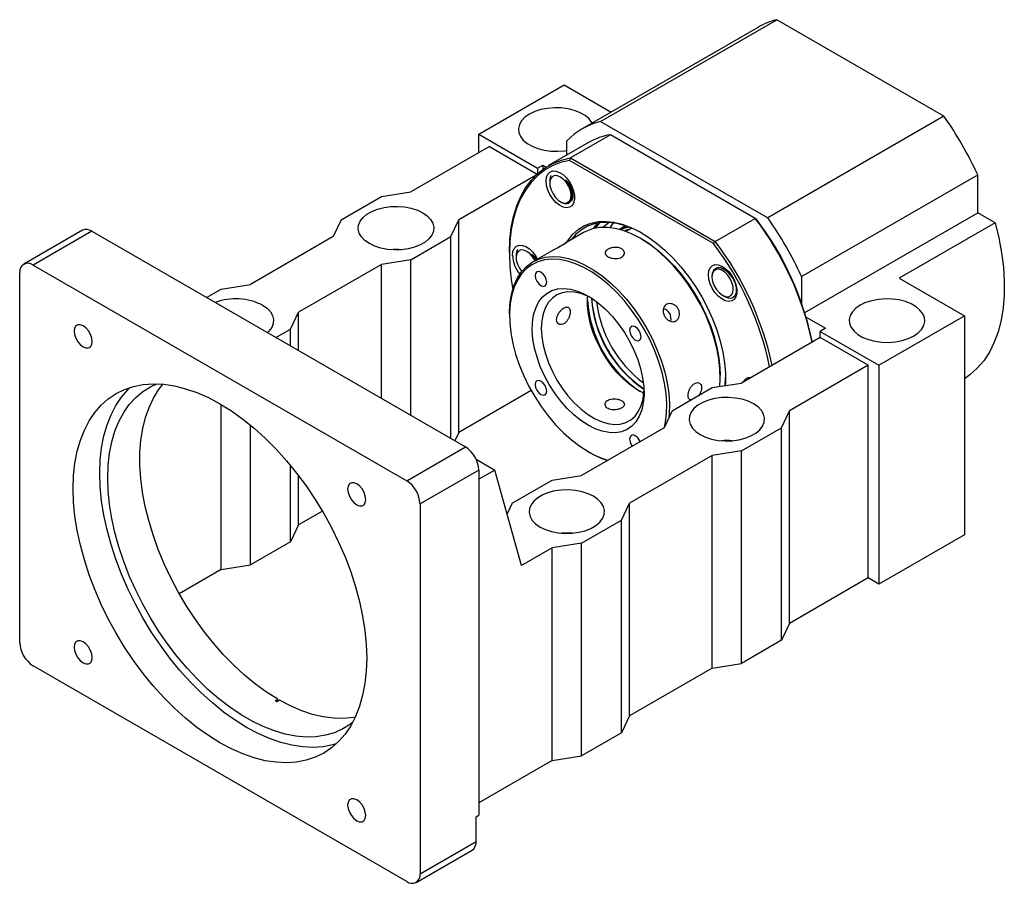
# Model space of a CAD drawing. Header units: millimetres. Extents: x 26 to 285, y 3 to 206.
# Tile 4 of 4: x 197 to 284, y 104 to 180. Entities that reach past the tile are written whole.
import ezdxf

# ---------------------------------------------------------------- set-up
doc = ezdxf.new("R2010")
doc.units = ezdxf.units.MM

msp = doc.modelspace()

# ---------------------------------------------------------------- linework, layer by layer
at = {"color": 7, "linetype": 'Continuous', "lineweight": 25}
for p, q in [((248.6727, 171.2058), (264.2291, 180.1863)), ((278.9864, 171.6671), (264.2291, 180.1863)), ((262.6084, 179.5397), (247.0521, 170.5592)), ((237.9023, 170.0747), (245.4448, 174.4289)), ((245.4448, 174.4289), (249.6, 172.0301)), ((278.9864, 171.6671), (263.43, 162.6866)), ((248.6727, 171.2058), (263.43, 162.6866)), ((237.9023, 170.0747), (243.0877, 167.0812)), ((237.9023, 168.4418), (237.9023, 170.0747)), ((249.5391, 170.0253), (246.0035, 167.9842)), ((262.3279, 162.6424), (249.5391, 170.0253)), ((238.8451, 168.9861), (231.8919, 164.972)), ((238.8451, 168.9861), (243.059, 166.5534)), ((247.6008, 169.3364), (244.0653, 167.2954)), ((245.6805, 168.2278), (245.6805, 169.4779)), ((246.0035, 167.9842), (245.9205, 167.76)), ((246.0035, 167.9842), (258.7924, 160.6014)), ((243.0877, 167.0812), (243.5591, 167.3533)), ((243.0877, 167.0812), (243.0877, 166.5797)), ((243.5591, 167.3533), (243.5591, 166.9653)), ((243.5591, 167.3533), (243.8672, 167.1755)), ((258.6397, 160.4174), (245.9205, 167.76)), ((242.9684, 166.4679), (236.1345, 162.5228)), ((266.4223, 157.5039), (281.9786, 166.4844)), ((281.9786, 163.1352), (281.9786, 166.4844)), ((244.1706, 165.9069), (244.1706, 165.7505)), ((225.7636, 162.5228), (229.2991, 164.5638)), ((229.2991, 164.5638), (231.8919, 164.972)), ((245.1133, 164.1176), (245.1926, 164.0718)), ((245.8777, 164.0355), (245.8902, 164.0427)), ((245.956, 164.0807), (245.9661, 164.0865)), ((266.7036, 154.3172), (281.9786, 163.1352)), ((283.5217, 162.2444), (281.9786, 163.1352)), ((225.7636, 162.5228), (225.0565, 161.0261)), ((235.4274, 161.0261), (236.1345, 162.5228)), ((236.1345, 143.7424), (236.1345, 162.5228)), ((250.8789, 161.9914), (250.3239, 161.6711)), ((258.7924, 160.6014), (262.3279, 162.6424)), ((262.3279, 162.6424), (262.4109, 162.5945)), ((283.5217, 162.2444), (275.0365, 157.3459)), ((202.8922, 161.587), (197.7067, 158.5935)), ((203.7255, 161.5044), (198.54, 158.5109)), ((203.7255, 161.5044), (236.7238, 142.4549)), ((225.0565, 161.0261), (217.7497, 156.808)), ((231.8919, 158.9851), (235.4274, 161.0261)), ((235.4274, 143.2033), (235.4274, 161.0261)), ((247.1627, 161.3857), (245.5123, 160.4329)), ((251.2351, 161.6967), (250.884, 161.494)), ((251.1028, 161.6204), (251.1592, 161.6755)), ((252.2813, 160.8219), (252.1634, 160.8899)), ((258.6397, 160.4174), (258.7924, 160.6014)), ((240.6129, 159.6646), (240.6129, 159.5286)), ((241.2021, 159.3448), (241.2021, 159.1884)), ((244.3418, 159.7572), (242.6843, 158.8004)), ((198.54, 158.5109), (231.5383, 139.4614)), ((229.2991, 158.5769), (221.9924, 154.3587)), ((231.8919, 158.9851), (229.2991, 158.5769)), ((229.2991, 146.7411), (229.2991, 158.5769)), ((231.8919, 145.2443), (231.8919, 158.9851)), ((197.3615, 125.1687), (197.3615, 157.8304)), ((258.504, 157.5254), (258.504, 157.4761)), ((258.9014, 158.2289), (258.813, 158.1779)), ((266.4223, 157.5039), (266.4223, 155.1556)), ((215.157, 156.3998), (217.7497, 156.808)), ((275.0365, 157.3459), (280.8001, 154.0187)), ((213.8625, 155.6525), (215.157, 156.3998)), ((259.4466, 155.8432), (259.6057, 155.7513)), ((221.2853, 152.862), (221.9924, 154.3587)), ((221.9924, 150.9592), (221.9924, 154.3587)), ((240.6129, 154.2219), (240.6129, 154.0859)), ((273.2576, 149.6645), (280.8001, 154.0187)), ((280.8001, 154.0187), (280.8001, 134.6939)), ((266.8249, 153.9223), (268.5436, 152.9301)), ((219.9907, 152.1147), (221.2853, 152.862)), ((221.2853, 151.3674), (221.2853, 152.862)), ((268.5436, 152.9301), (268.0722, 152.658)), ((268.0722, 152.658), (273.2576, 149.6645)), ((268.0722, 152.1136), (268.0722, 152.658)), ((268.0722, 152.1136), (261.119, 148.0996)), ((272.3148, 149.6644), (268.0722, 152.1136)), ((272.3148, 149.6644), (265.3616, 145.6504)), ((272.3148, 130.884), (272.3148, 149.6644)), ((273.2576, 149.6645), (273.2576, 130.3397)), ((259.2333, 148.6431), (259.2333, 148.7792)), ((258.5262, 147.6914), (261.119, 148.0996)), ((259.6727, 147.8719), (259.7045, 148.5755)), ((242.5336, 147.4365), (236.1345, 143.7424)), ((254.9907, 145.6504), (258.5262, 147.6914)), ((215.157, 131.6323), (215.157, 146.1957)), ((254.9907, 145.6504), (254.2836, 144.1536)), ((264.6545, 144.1536), (265.3616, 145.6504)), ((265.3616, 126.87), (265.3616, 145.6504)), ((217.7497, 132.0405), (217.7497, 144.3687)), ((236.1345, 143.7424), (235.7829, 142.9981)), ((254.2836, 144.1536), (246.9768, 139.9355)), ((261.119, 142.1126), (264.6545, 144.1536)), ((264.6545, 125.3732), (264.6545, 144.1536)), ((231.5383, 139.4614), (236.7238, 142.4549)), ((247.5649, 142.0432), (247.6828, 141.9751)), ((261.119, 142.1126), (258.5262, 141.7044)), ((261.119, 123.3322), (261.119, 142.1126)), ((237.6669, 141.3657), (239.3165, 140.4134)), ((258.5262, 141.7044), (251.2195, 137.4863)), ((258.5262, 122.924), (258.5262, 141.7044)), ((221.2853, 134.0816), (221.2853, 140.8064)), ((237.9023, 140.4137), (232.7168, 137.4202)), ((237.9023, 140.4137), (237.9023, 109.9298)), ((239.3165, 140.4134), (237.9023, 139.597)), ((241.6735, 131.9756), (239.3165, 140.4134)), ((221.9924, 135.5783), (221.9924, 139.9149)), ((240.8486, 137.4863), (244.3841, 139.5273)), ((244.3841, 139.5273), (246.9768, 139.9355)), ((240.8486, 137.4863), (240.3996, 136.536)), ((250.5124, 135.9896), (251.2195, 137.4863)), ((251.2195, 118.7059), (251.2195, 137.4863)), ((224.089, 136.7887), (221.9924, 135.5783)), ((232.7168, 137.4202), (232.7168, 104.7585)), ((246.9768, 133.9485), (250.5124, 135.9896)), ((250.5124, 117.2091), (250.5124, 135.9896)), ((221.9924, 135.5783), (221.2853, 134.0816)), ((221.2853, 134.0816), (217.7497, 132.0405)), ((246.9768, 133.9485), (244.3841, 133.5403)), ((246.9768, 115.1681), (246.9768, 133.9485)), ((280.8001, 134.6939), (273.2576, 130.3397)), ((244.3841, 133.5403), (241.6735, 131.9756)), ((244.3841, 114.7599), (244.3841, 133.5403)), ((215.157, 131.6323), (211.4412, 129.4872)), ((215.157, 131.6323), (217.7497, 132.0405)), ((272.3148, 130.884), (265.3616, 126.87)), ((273.2576, 130.3397), (272.3148, 130.884)), ((265.3616, 126.87), (264.6545, 125.3732)), ((264.6545, 125.3732), (261.119, 123.3322)), ((231.5383, 104.078), (198.54, 123.1275)), ((258.5262, 122.924), (251.2195, 118.7059)), ((258.5262, 122.924), (261.119, 123.3322)), ((219.9129, 120.0427), (220.1486, 120.1787)), ((220.3006, 120.091), (220.0649, 119.9549)), ((251.2195, 118.7059), (250.5124, 117.2091)), ((250.5124, 117.2091), (246.9768, 115.1681)), ((244.3841, 114.7599), (246.9768, 115.1681)), ((244.3841, 114.7599), (237.9023, 111.018)), ((237.6666, 109.7937), (237.9023, 109.9298)), ((237.6666, 107.616), (237.6666, 109.7937)), ((232.7168, 104.7585), (237.6666, 107.616)), ((232.3716, 103.9955), (237.3213, 106.8529))]:
    msp.add_line(p, q, dxfattribs=at)
at = {"color": 7, "linetype": 'Continuous', "lineweight": 25, "flags": 128}
for points in [[(247.918, 171.0591), (247.8982, 171.0944), (247.6497, 171.4193), (247.3021, 171.7122), (246.8671, 171.9633), (246.3597, 172.164), (245.7969, 172.3074), (245.1982, 172.3887), (244.5837, 172.4051), (243.9745, 172.3561), (243.3912, 172.2432), (242.8539, 172.0704), (242.3806, 171.8436), (241.9877, 171.5704), (241.6883, 171.2602), (241.4929, 170.9235), (241.4079, 170.5718), (241.4363, 170.217), (241.5771, 169.8714), (241.8256, 169.5465), (242.1732, 169.2536), (242.6082, 169.0025), (243.1156, 168.8018), (243.6783, 168.6584), (244.2771, 168.5771), (244.8916, 168.5607), (245.5008, 168.6097), (245.6805, 168.6372)], [(240.6129, 159.6646), (240.6535, 160.7709), (240.7753, 161.8225), (240.9772, 162.8123), (241.2581, 163.7333), (241.6158, 164.5794), (242.0479, 165.3445), (242.5515, 166.0235), (243.123, 166.6116), (243.7586, 167.1048), (244.4538, 167.4997), (245.2038, 167.7935), (246.0035, 167.9842)], [(245.9205, 167.76), (245.1328, 167.5682), (244.3941, 167.275), (243.7095, 166.8825), (243.0837, 166.3932), (242.521, 165.8107), (242.0253, 165.1388), (241.5999, 164.3822), (241.2478, 163.5461), (240.9715, 162.6362), (240.7727, 161.6588), (240.6529, 160.6205), (240.6129, 159.5286), (240.6529, 158.3904), (240.7727, 157.2138), (240.9036, 156.3716)], [(243.8524, 165.9342), (243.8921, 166.2735), (244.0084, 166.5457), (244.1942, 166.7337), (244.4378, 166.8258), (244.7238, 166.8161), (245.0343, 166.7052), (245.3497, 166.5002), (245.6504, 166.2139), (245.9172, 165.8642), (246.1336, 165.4732), (246.2859, 165.0654), (246.3645, 164.6665), (246.3645, 164.3015), (246.2859, 163.9933), (246.1336, 163.7614), (245.9172, 163.6202), (245.6504, 163.5787), (245.3497, 163.6395), (245.0343, 163.7987), (244.7238, 164.0463), (244.4378, 164.3668), (244.1942, 164.7401), (244.0084, 165.1426), (243.8921, 165.5492), (243.8524, 165.9342)], [(245.9235, 164.1816), (246.0297, 164.4208), (246.0545, 164.7297), (245.9956, 165.0811), (245.8584, 165.4435), (245.655, 165.7848), (245.4034, 166.0748), (245.1261, 166.2875), (244.8477, 166.4042), (244.5929, 166.4145), (244.3843, 166.3174), (244.2405, 166.1215), (244.1743, 165.8444), (244.1915, 165.5105), (244.2907, 165.1496), (244.4629, 164.7937), (244.693, 164.4745), (244.9604, 164.2203), (245.2414, 164.0537), (245.5111, 163.9895), (245.7454, 164.0335), (245.9235, 164.1816)], [(232.9525, 163.1351), (233.3455, 162.8619), (233.6448, 162.5517), (233.8403, 162.215), (233.9253, 161.8633), (233.8969, 161.5086), (233.756, 161.1629), (233.5076, 160.8381), (233.16, 160.5451), (232.725, 160.294), (232.2175, 160.0933), (231.6548, 159.9499), (231.056, 159.8686), (230.4416, 159.8522), (229.8323, 159.9013), (229.2491, 160.0141), (228.7117, 160.1869), (228.2385, 160.4138), (227.8455, 160.687), (227.5462, 160.9972), (227.3507, 161.3339), (227.2657, 161.6856), (227.2941, 162.0403), (227.435, 162.386), (227.6834, 162.7108), (228.0311, 163.0038), (228.466, 163.2549), (228.9735, 163.4556), (229.5362, 163.599), (230.135, 163.6803), (230.7495, 163.6967), (231.3587, 163.6476), (231.9419, 163.5348), (232.4793, 163.362), (232.9525, 163.1351)], [(245.6796, 160.5295), (245.8186, 160.7463), (246.2288, 161.2543), (246.7032, 161.6726), (247.2368, 161.9968), (247.8238, 162.2234), (248.458, 162.35), (249.1327, 162.3754), (249.8408, 162.2991), (250.5748, 162.1221), (251.3268, 161.8463), (252.089, 161.4744), (252.8531, 161.0105), (253.6112, 160.4596), (254.3552, 159.8273), (255.0772, 159.1205), (255.7695, 158.3466), (256.4249, 157.5139), (257.0363, 156.6311), (257.5973, 155.7076), (258.1019, 154.7533), (258.5448, 153.7781), (258.9213, 152.7925), (259.2275, 151.807), (259.4599, 150.8319), (259.6163, 149.8775), (259.6949, 148.9541), (259.6949, 148.0714), (259.6837, 147.8736)], [(252.3405, 161.3318), (251.6342, 161.6935), (250.8788, 161.9914), (250.1401, 162.1893), (249.426, 162.285), (248.7446, 162.2775), (248.1032, 162.1667), (247.5088, 161.9541), (246.968, 161.6418), (246.4867, 161.2333), (246.0966, 160.7702)], [(252.1623, 160.8906), (251.4107, 161.2782), (250.6676, 161.5689), (249.9414, 161.7595), (249.2404, 161.8476), (248.5725, 161.8324), (247.9453, 161.714), (247.3659, 161.4938), (247.1627, 161.3857)], [(248.0492, 161.7415), (248.0729, 161.7796), (248.3932, 162.2212)], [(248.5915, 162.2609), (248.4475, 162.1073), (248.1822, 161.7719)], [(248.874, 161.8522), (249.1559, 162.1068), (249.4018, 162.2865)], [(249.5066, 161.8259), (249.515, 161.8398), (249.7991, 162.2474)], [(250.3303, 161.6694), (250.7997, 161.8572), (251.0675, 161.9259)], [(250.4271, 161.6426), (250.8283, 161.7974), (251.1827, 161.8829)], [(283.5217, 162.2444), (283.8485, 160.9115), (284.093, 159.5991), (284.2536, 158.3159), (284.3293, 157.0705), (284.3194, 155.8714), (284.2242, 154.7266), (284.0441, 153.6438), (283.7805, 152.6303), (283.4351, 151.6928), (283.0102, 150.8376), (282.5087, 150.0706), (281.9339, 149.3969), (281.2897, 148.821), (280.8001, 148.4783)], [(251.4981, 161.7541), (251.1413, 161.6702), (250.7756, 161.5325)], [(240.8839, 159.3721), (240.9235, 159.7114), (241.0399, 159.9836), (241.2257, 160.1716), (241.4692, 160.2637), (241.7553, 160.254), (242.0657, 160.1431), (242.3812, 159.9381), (242.6818, 159.6518), (242.9487, 159.3021), (243.1013, 159.0411)], [(259.1931, 147.7964), (259.2308, 148.4272), (259.2108, 149.3076), (259.1109, 150.2268), (258.9323, 151.1742), (258.6769, 152.1393), (258.3478, 153.1109), (257.9485, 154.0782), (257.4837, 155.0302), (256.9587, 155.956), (256.3792, 156.8452), (255.752, 157.6878), (255.0841, 158.4741), (254.3831, 159.1953), (253.657, 159.8432), (252.9139, 160.4104), (252.1623, 160.8906)], [(252.2801, 160.8225), (253.0192, 160.3504), (253.7499, 159.7926), (254.464, 159.1555), (255.1533, 158.4464), (255.81, 157.6731), (256.4268, 156.8446), (256.9966, 155.9702), (257.5129, 155.0598), (257.97, 154.1237), (258.3625, 153.1725), (258.6862, 152.2171), (258.9373, 151.2681), (259.1129, 150.3365), (259.2112, 149.4326), (259.2333, 148.7792)], [(240.6129, 154.2219), (240.6154, 154.4378), (240.6754, 155.2696), (240.8149, 156.0432), (241.0322, 156.7499), (241.3248, 157.3817), (241.6895, 157.9315), (242.1222, 158.393), (242.6178, 158.7609), (243.1709, 159.0312), (243.775, 159.2008), (244.4235, 159.2677), (245.1089, 159.2311), (245.8235, 159.0916), (246.5592, 158.8506), (247.3076, 158.511), (248.0603, 158.0765), (248.8087, 157.552), (249.5443, 156.9436), (250.2589, 156.2581), (250.9443, 155.5033), (251.5928, 154.6877), (252.197, 153.8206), (252.75, 152.9117), (253.2457, 151.9715), (253.6783, 151.0105), (254.043, 150.0396), (254.3357, 149.0699), (254.553, 148.1123), (254.6924, 147.1777), (254.7525, 146.2767), (254.7325, 145.4194), (254.6939, 145.0222)], [(242.8754, 158.9107), (242.6865, 159.2227), (242.4349, 159.5127), (242.1576, 159.7254), (241.8792, 159.8421), (241.6243, 159.8524), (241.4158, 159.7553), (241.272, 159.5594), (241.2058, 159.2822), (241.223, 158.9484), (241.3222, 158.5875), (241.4944, 158.2316), (241.6985, 157.9429)], [(254.3025, 144.1937), (254.3989, 144.6396), (254.4971, 145.43), (254.5168, 146.273), (254.4578, 147.1591), (254.3206, 148.0781), (254.107, 149.0197), (253.8192, 149.9733), (253.4606, 150.928), (253.0351, 151.8729), (252.5478, 152.7975), (252.0039, 153.6912), (251.4098, 154.5438), (250.7721, 155.3459), (250.0982, 156.0881), (249.3955, 156.7622), (248.6721, 157.3605), (247.9361, 157.8762), (247.196, 158.3034), (246.4601, 158.6374), (245.7367, 158.8744), (245.034, 159.0116), (244.36, 159.0475), (243.7223, 158.9817), (243.1282, 158.815), (242.5844, 158.5492), (242.097, 158.1874), (241.6716, 157.7336), (241.313, 157.193), (241.0252, 156.5717), (240.8115, 155.8767), (240.6744, 155.116), (240.6153, 154.2982), (240.635, 153.4324), (240.7333, 152.5286), (240.9089, 151.5969), (241.16, 150.648), (241.4837, 149.6925), (241.8762, 148.7414), (242.3333, 147.8053), (242.8496, 146.8949), (243.4194, 146.0204), (244.0362, 145.1919), (244.6929, 144.4187), (245.3822, 143.7095), (246.0963, 143.0725), (246.827, 142.5147), (247.5661, 142.0425), (247.5661, 142.0425)], [(258.1858, 157.6597), (258.2254, 157.999), (258.3418, 158.2712), (258.5276, 158.4593), (258.7711, 158.5513), (259.0571, 158.5416), (259.3676, 158.4308), (259.6831, 158.2257), (259.9837, 157.9394), (260.2506, 157.5898), (260.467, 157.1988), (260.6192, 156.791), (260.6979, 156.3921), (260.6979, 156.0271), (260.6192, 155.7189), (260.467, 155.4869), (260.2506, 155.3458), (259.9837, 155.3043), (259.6831, 155.365), (259.3676, 155.5242), (259.0571, 155.7718), (258.7711, 156.0924), (258.5276, 156.4656), (258.3418, 156.8682), (258.2254, 157.2747), (258.1858, 157.6597)], [(243.3994, 157.8739), (243.2055, 157.9413), (243.0411, 157.9094), (242.9312, 157.7829), (242.8926, 157.5813), (242.9312, 157.3351), (243.0411, 157.0818), (243.2055, 156.86), (243.3994, 156.7035), (243.5933, 156.6361), (243.7577, 156.6681), (243.8676, 156.7945), (243.9062, 156.9962), (243.8676, 157.2424), (243.7577, 157.4957), (243.5933, 157.7174), (243.3994, 157.8739)], [(258.6367, 157.9564), (258.5305, 157.7173), (258.5058, 157.4083), (258.5646, 157.057), (258.7018, 156.6945), (258.9053, 156.3532), (259.1568, 156.0632), (259.4341, 155.8505), (259.7125, 155.7338), (259.9674, 155.7235), (260.1759, 155.8207), (260.3197, 156.0165), (260.3859, 156.2937), (260.3687, 156.6275), (260.2695, 156.9884), (260.0973, 157.3443), (259.8672, 157.6635), (259.5998, 157.9177), (259.3188, 158.0843), (259.0492, 158.1485), (258.8149, 158.1046), (258.6367, 157.9564)], [(259.644, 155.7366), (259.9706, 155.5999), (260.2939, 155.6136), (260.5303, 155.7878), (260.6586, 156.102), (260.6611, 156.5101), (260.5414, 156.9694), (260.3128, 157.4207), (260.0043, 157.8135), (259.6481, 158.1043), (259.2905, 158.2584), (258.9637, 158.2629), (258.7111, 158.1198), (258.5838, 157.9302), (258.5838, 157.9302)], [(247.5661, 144.3697), (246.9346, 144.781), (246.3135, 145.2792), (245.713, 145.8562), (245.1429, 146.5023), (244.6126, 147.207), (244.1308, 147.9588), (243.7054, 148.7453), (243.3434, 149.5536), (243.0507, 150.3703), (242.8322, 151.1822), (242.6914, 151.9759), (242.6306, 152.7382), (242.6509, 153.4568), (242.7519, 154.1199), (242.932, 154.7164), (243.1881, 155.2367), (243.5161, 155.6722), (243.9106, 156.0157), (244.3651, 156.2616), (244.8722, 156.4059), (245.4236, 156.4462), (246.0101, 156.3818), (246.6221, 156.2138), (247.2497, 155.9449), (247.8824, 155.5797), (248.51, 155.124), (249.1221, 154.5853), (249.7086, 153.9725), (250.2599, 153.2957), (250.767, 152.5659), (251.2215, 151.7952), (251.6161, 150.9962), (251.9441, 150.182), (252.2002, 149.366), (252.3802, 148.5615), (252.4812, 147.7819), (252.5015, 147.0399), (252.4407, 146.3477), (252.2999, 145.7166), (252.0814, 145.1571), (251.7887, 144.6782), (251.4267, 144.2879), (251.0013, 143.9926), (250.5195, 143.7971), (249.9892, 143.7046), (249.4191, 143.7167), (248.8186, 143.8331), (248.1975, 144.052), (247.5661, 144.3697)], [(247.8081, 155.631), (247.5126, 155.7785), (246.9149, 156.0071), (246.336, 156.1339), (245.7862, 156.1567), (245.2753, 156.075), (244.8125, 155.8903), (244.4059, 155.606), (244.0629, 155.2269), (243.7895, 154.7601), (243.5907, 154.2137), (243.47, 153.5975), (243.4295, 152.9225)], [(252.4827, 147.1891), (251.8928, 147.5081), (251.2897, 147.9263), (250.7001, 148.4289), (250.1345, 149.007), (249.603, 149.6502), (249.115, 150.3471), (248.6793, 151.0852), (248.3037, 151.8513), (247.9948, 152.6319), (247.7582, 153.4128), (247.5981, 154.1803), (247.5173, 154.9206), (247.5173, 155.6206), (247.5284, 155.7712)], [(218.8104, 154.971), (219.2034, 154.6979), (219.5027, 154.3876), (219.6982, 154.0509), (219.7832, 153.6992), (219.7547, 153.3445), (219.6139, 152.9988), (219.3654, 152.674), (219.2356, 152.5506)], [(276.3217, 152.2498), (276.7147, 152.523), (277.014, 152.8332), (277.2095, 153.1699), (277.2945, 153.5216), (277.2661, 153.8763), (277.1253, 154.222), (276.8768, 154.5468), (276.5292, 154.8398), (276.0942, 155.0909), (275.5867, 155.2916), (275.024, 155.435), (274.4252, 155.5163), (273.8108, 155.5327), (273.2016, 155.4836), (272.6183, 155.3708), (272.0809, 155.198), (271.6077, 154.9711), (271.2147, 154.6979), (270.9154, 154.3877), (270.7199, 154.051), (270.6349, 153.6993), (270.6634, 153.3446), (270.8042, 152.9989), (271.0527, 152.6741), (271.4003, 152.3811), (271.8352, 152.13), (272.3427, 151.9294), (272.9054, 151.7859), (273.5042, 151.7046), (274.1187, 151.6882), (274.7279, 151.7373), (275.3111, 151.8501), (275.8485, 152.0229), (276.3217, 152.2498)], [(203.7572, 151.7608), (203.718, 152.0694), (203.6042, 152.3931), (203.4269, 152.7002), (203.2035, 152.9606), (202.9558, 153.1488), (202.7082, 153.2465), (202.4848, 153.244), (202.3075, 153.1416), (202.1937, 152.9494), (202.1544, 152.686), (202.1937, 152.3774), (202.3075, 152.0537), (202.4848, 151.7467), (202.7082, 151.4863), (202.9558, 151.298), (203.2035, 151.2003), (203.4269, 151.2028), (203.6042, 151.3052), (203.718, 151.4975), (203.7572, 151.7608)], [(251.7327, 153.0632), (251.5388, 153.1306), (251.3744, 153.0986), (251.2646, 152.9722), (251.226, 152.7705), (251.2646, 152.5243), (251.3744, 152.2711), (251.5388, 152.0493), (251.7327, 151.8928), (251.9267, 151.8254), (252.0911, 151.8573), (252.2009, 151.9838), (252.2395, 152.1854), (252.2009, 152.4317), (252.0911, 152.6849), (251.9267, 152.9067), (251.7327, 153.0632)], [(243.4295, 152.9225), (243.47, 152.2007), (243.5907, 151.4452), (243.7895, 150.6692), (244.0629, 149.8867), (244.4059, 149.1116), (244.8125, 148.3578), (245.2753, 147.6387), (245.7862, 146.9672), (246.336, 146.3552), (246.9149, 145.8136), (247.5126, 145.3522), (248.1184, 144.9791), (248.7214, 144.701), (249.311, 144.5229), (249.8767, 144.4479), (250.4082, 144.4775), (250.8962, 144.6109), (251.3318, 144.846), (251.7075, 145.1784), (252.0164, 145.6023), (252.253, 146.1101), (252.4131, 146.6927), (252.4939, 147.3397), (252.5012, 147.5014)], [(202.0755, 138.7782), (202.1155, 139.9297), (202.2351, 141.0279), (202.4337, 142.0661), (202.71, 143.0379), (203.0623, 143.9373), (203.4885, 144.7587), (203.9859, 145.4972), (204.5514, 146.148), (205.1815, 146.7073), (205.8725, 147.1716), (206.62, 147.538), (207.4193, 147.8042), (208.2657, 147.9687), (209.1538, 148.0303), (210.0782, 147.9888), (211.0332, 147.8443), (212.0129, 147.5978), (213.0112, 147.2508), (214.022, 146.8054), (215.0392, 146.2644), (216.0563, 145.6311), (217.0671, 144.9094), (218.0655, 144.1037), (219.0451, 143.2191), (220.0001, 142.261), (220.9245, 141.2352), (221.8126, 140.1482), (222.659, 139.0065), (223.4584, 137.8174), (224.2058, 136.588), (224.8968, 135.326), (225.527, 134.0391), (226.0925, 132.7353), (226.5898, 131.4226), (227.016, 130.1091), (227.3683, 128.803), (227.6446, 127.5122), (227.8432, 126.2447), (227.9628, 125.0083), (228.0028, 123.8107), (227.9628, 122.6593), (227.8432, 121.561), (227.6446, 120.5228), (227.3683, 119.551), (227.016, 118.6516), (226.5898, 117.8302), (226.0925, 117.0918), (225.527, 116.4409), (224.8968, 115.8816), (224.2058, 115.4173), (223.4584, 115.0509), (222.659, 114.7847), (221.8126, 114.6203), (220.9245, 114.5586), (220.0001, 114.6002), (219.0451, 114.7446), (218.0655, 114.9911), (217.0671, 115.3381), (216.0563, 115.7835), (215.0392, 116.3245), (214.022, 116.9579), (213.0112, 117.6796), (212.0129, 118.4852), (211.0332, 119.3698), (210.0782, 120.328), (209.1538, 121.3537), (208.2657, 122.4408), (207.4193, 123.5824), (206.62, 124.7716), (205.8725, 126.0009), (205.1815, 127.263), (204.5514, 128.5498), (203.9859, 129.8536), (203.4885, 131.1663), (203.0623, 132.4798), (202.71, 133.786), (202.4337, 135.0768), (202.2351, 136.3443), (202.1155, 137.5806), (202.0755, 138.7782)], [(226.7461, 118.1063), (226.5703, 117.9736), (225.8866, 117.5463), (225.1478, 117.217), (224.3587, 116.9878), (223.5244, 116.8602), (222.6505, 116.835), (221.7424, 116.9125), (220.8062, 117.092), (219.8478, 117.3725), (218.8735, 117.7521), (217.8897, 118.2283), (216.9027, 118.7982), (215.9188, 119.4578), (214.9446, 120.2031), (213.9862, 121.0291), (213.05, 121.9305), (212.1419, 122.9015), (211.2679, 123.9357), (210.4337, 125.0265), (209.6446, 126.1668), (208.9058, 127.3491), (208.222, 128.5658), (207.5978, 129.8091), (207.0371, 131.0708), (206.5436, 132.3428), (206.1204, 133.6168), (205.7704, 134.8846), (205.4958, 136.138), (205.2984, 137.3687), (205.1794, 138.5689), (205.1397, 139.7307), (205.1794, 140.8466), (205.2984, 141.9094), (205.4958, 142.9122), (205.7704, 143.8485), (206.1204, 144.7121), (206.5436, 145.4976), (207.0371, 146.1998), (207.5978, 146.8142), (208.222, 147.3367), (208.9058, 147.764), (209.4729, 148.0275)], [(220.1486, 120.1787), (219.1646, 120.7996), (218.1874, 121.5075), (217.2234, 122.2981), (216.2787, 123.166), (215.3596, 124.1059), (214.4719, 125.1115), (213.6213, 126.1763), (212.8134, 127.2936), (212.0534, 128.4561), (211.3461, 129.6562), (210.6962, 130.8862), (210.1079, 132.1383), (209.5849, 133.4042), (209.1307, 134.6758), (208.7481, 135.9449), (208.4396, 137.2033), (208.2073, 138.4429), (208.0526, 139.6556), (207.9765, 140.8337), (207.9796, 141.9695), (208.0617, 143.0556), (208.2225, 144.0852), (208.4607, 145.0514), (208.775, 145.9481), (209.1632, 146.7695), (209.6228, 147.5102), (210.0008, 147.9961)], [(243.3994, 148.2509), (243.2055, 148.3183), (243.0411, 148.2864), (242.9312, 148.1599), (242.8926, 147.9582), (242.9312, 147.712), (243.0411, 147.4588), (243.2055, 147.237), (243.3994, 147.0805), (243.5933, 147.0131), (243.7577, 147.045), (243.8676, 147.1715), (243.9062, 147.3732), (243.8676, 147.6194), (243.7577, 147.8726), (243.5933, 148.0944), (243.3994, 148.2509)], [(204.4326, 140.1389), (204.4725, 141.2903), (204.5922, 142.3886), (204.7907, 143.4268), (205.067, 144.3986), (205.4194, 145.298), (205.8455, 146.1194), (206.3429, 146.8578), (206.9084, 147.5087), (207.1278, 147.7206)], [(257.4656, 143.5413), (257.9388, 143.3145), (258.4762, 143.1417), (259.0594, 143.0288), (259.6686, 142.9798), (260.2831, 142.9962), (260.8819, 143.0775), (261.4446, 143.2209), (261.9521, 143.4216), (262.387, 143.6727), (262.7347, 143.9656), (262.9831, 144.2905), (263.124, 144.6362), (263.1524, 144.9909), (263.0674, 145.3426), (262.8719, 145.6793), (262.5726, 145.9895), (262.1796, 146.2627), (261.7064, 146.4896), (261.169, 146.6623), (260.5858, 146.7752), (259.9765, 146.8243), (259.3621, 146.8079), (258.7633, 146.7266), (258.2006, 146.5831), (257.6931, 146.3824), (257.2581, 146.1313), (256.9105, 145.8384), (256.6621, 145.5135), (256.5212, 145.1679), (256.4928, 144.8131), (256.5778, 144.4614), (256.7733, 144.1248), (257.0726, 143.8145), (257.4656, 143.5413)], [(251.7327, 143.4402), (251.5388, 143.5076), (251.3744, 143.4756), (251.2646, 143.3492), (251.226, 143.1475), (251.2646, 142.9013), (251.3744, 142.648), (251.4577, 142.5223)], [(225.3075, 116.229), (225.016, 116.1454), (224.1697, 115.9809), (223.2815, 115.9193), (222.3571, 115.9608), (221.4022, 116.1053), (220.4225, 116.3518), (219.4241, 116.6988), (218.4133, 117.1442), (217.3962, 117.6852), (216.3791, 118.3185), (215.3682, 119.0402), (214.3699, 119.8459), (213.3902, 120.7305), (212.4352, 121.6886), (211.5108, 122.7144), (210.6227, 123.8014), (209.7764, 124.9431), (208.977, 126.1322), (208.2295, 127.3616), (207.5386, 128.6236), (206.9084, 129.9105), (206.3429, 131.2143), (205.8455, 132.527), (205.4194, 133.8405), (205.067, 135.1466), (204.7907, 136.4374), (204.5922, 137.7049), (204.4725, 138.9413), (204.4326, 140.1389)], [(227.9239, 137.8097), (227.8847, 138.1183), (227.7708, 138.442), (227.5935, 138.749), (227.3701, 139.0094), (227.1225, 139.1977), (226.8749, 139.2954), (226.6515, 139.2929), (226.4742, 139.1905), (226.3603, 138.9982), (226.3211, 138.7349), (226.3603, 138.4263), (226.4742, 138.1026), (226.6515, 137.7955), (226.8749, 137.5351), (227.1225, 137.3469), (227.3701, 137.2492), (227.5935, 137.2517), (227.7708, 137.3541), (227.8847, 137.5463), (227.9239, 137.8097)], [(243.3234, 135.3773), (243.7967, 135.1504), (244.3341, 134.9776), (244.9173, 134.8648), (245.5265, 134.8157), (246.141, 134.8321), (246.7398, 134.9134), (247.3025, 135.0568), (247.8099, 135.2575), (248.2449, 135.5086), (248.5925, 135.8016), (248.841, 136.1264), (248.9818, 136.4721), (249.0102, 136.8268), (248.9252, 137.1785), (248.7298, 137.5152), (248.4304, 137.8254), (248.0375, 138.0986), (247.5642, 138.3255), (247.0269, 138.4983), (246.4436, 138.6111), (245.8344, 138.6602), (245.2199, 138.6438), (244.6211, 138.5625), (244.0584, 138.419), (243.551, 138.2184), (243.116, 137.9673), (242.7684, 137.6743), (242.5199, 137.3495), (242.3791, 137.0038), (242.3507, 136.6491), (242.4357, 136.2974), (242.6311, 135.9607), (242.9305, 135.6504), (243.3234, 135.3773)], [(203.7572, 123.854), (203.718, 124.1626), (203.6042, 124.4863), (203.4269, 124.7934), (203.2035, 125.0538), (202.9558, 125.242), (202.7082, 125.3397), (202.4848, 125.3372), (202.3075, 125.2349), (202.1937, 125.0426), (202.1544, 124.7793), (202.1937, 124.4707), (202.3075, 124.147), (202.4848, 123.8399), (202.7082, 123.5795), (202.9558, 123.3912), (203.2035, 123.2936), (203.4269, 123.296), (203.6042, 123.3984), (203.718, 123.5907), (203.7572, 123.854)], [(226.9828, 118.5792), (226.8279, 118.5523), (225.9774, 118.4695), (225.0897, 118.4888), (224.1705, 118.6102), (223.2259, 118.8329), (222.2618, 119.1554), (221.2847, 119.5757), (220.3006, 120.091)], [(227.9239, 109.9029), (227.8847, 110.2115), (227.7708, 110.5352), (227.5935, 110.8423), (227.3701, 111.1027), (227.1225, 111.2909), (226.8749, 111.3886), (226.6515, 111.3861), (226.4742, 111.2837), (226.3603, 111.0915), (226.3211, 110.8281), (226.3603, 110.5195), (226.4742, 110.1958), (226.6515, 109.8888), (226.8749, 109.6284), (227.1225, 109.4401), (227.3701, 109.3424), (227.5935, 109.3449), (227.7708, 109.4473), (227.8847, 109.6396), (227.9239, 109.9029)]]:
    msp.add_lwpolyline(points, dxfattribs=at)
at = {"color": 7, "linetype": 'Continuous', "lineweight": 25}
for centre, radius, start, end in [((265.6748, 174.2089), 6.1498, 103.59703, 119.908602), ((253.7554, 153.6448), 31.0065, 24.462113, 35.537888), ((250.1009, 165.278), 6.0975, 103.545613, 136.465139), ((250.4668, 164.3439), 5.7566, 99.27375, 119.857472), ((238.199, 144.6644), 31.0065, 24.462113, 35.537888), ((240.5495, 146.029), 27.3917, 11.939732, 37.337645), ((241.0686, 146.3023), 26.8501, 11.539385, 37.357229), ((203.2373, 160.823), 0.8383, 54.382373, 114.306935), ((237.2875, 144.1196), 26.8614, 11.621881, 37.353905), ((237.0902, 144.023), 27.3099, 11.901054, 37.376324), ((230.5955, 154.1464), 5.7419, 85.328535, 94.671465), ((243.6266, 159.5005), 2.7457, 182.680498, 220.382099), ((198.0799, 157.9469), 0.7278, 50.796709, 189.213969), ((216.4343, 150.3174), 5.2252, 62.952157, 110.346146), ((257.929, 156.0542), 10.4402, 183.53811, 236.456513), ((258.2915, 156.2635), 10.4504, 183.681407, 236.313217), ((258.5473, 156.4112), 10.7114, 184.399657, 235.594967), ((253.9589, 153.7633), 0.9358, 346.07145, 73.463072), ((261.8495, 147.9225), 0.6489, 83.052703, 156.941999), ((251.1321, 142.509), 1.108, 22.150803, 57.177211), ((259.8226, 137.2739), 5.7419, 85.328498, 94.67144), ((235.3436, 140.2972), 2.5613, 2.605504, 57.394521), ((251.3494, 148.437), 7.4299, 239.389029, 254.162125), ((251.5834, 148.5846), 7.6747, 239.462492, 252.52258), ((230.1581, 137.3037), 2.5613, 2.605504, 57.394521), ((245.6805, 129.1041), 5.7476, 85.333222, 94.66684), ((199.9202, 125.2852), 2.5613, 182.605504, 237.394521), ((236.865, 107.519), 0.8074, 304.412301, 6.899915), ((231.9984, 104.642), 0.7278, 230.796709, 9.213969)]:
    msp.add_arc(centre, radius, start, end, dxfattribs=at)
at = {"color": 8, "linetype": 'Continuous', "lineweight": 25}
msp.add_arc((258.7511, 156.5288), 10.521, 186.794749, 233.199873, dxfattribs=at)
at = {"color": 7, "linetype": 'Continuous', "lineweight": 25}
for points, knots in [([(244.3088, 166.438), (244.2663, 166.3679), (244.1808, 166.227), (244.1824, 166.0136), (244.1833, 165.9063)], [0, 0, 0, 0, 0.497107, 1, 1, 1, 1]), ([(245.5466, 166.0551), (245.6672, 165.9559), (245.8957, 165.7678), (246.0657, 165.5158), (246.1461, 165.3968)], [0, 0, 0, 0, 0.5273687, 1, 1, 1, 1]), ([(246.0651, 164.259), (246.0856, 164.3115), (246.1251, 164.4124), (246.1475, 164.5936), (246.1438, 164.7857), (246.1125, 164.9905), (246.0549, 165.2021), (245.9445, 165.4859), (245.7759, 165.7882), (245.6118, 165.9792), (245.5466, 166.0551)], [0, 0, 0, 0, 0.1147063, 0.2206532, 0.3266002, 0.4325474, 0.538494, 0.644441, 0.8586439, 1, 1, 1, 1]), ([(245.5466, 166.0551), (245.608, 165.9904), (245.7719, 165.8176), (245.9924, 165.4768), (246.1615, 165.0667), (246.2291, 164.6719), (246.1871, 164.3524), (246.0878, 164.1518), (245.9857, 164.1126), (245.9586, 164.1022)], [0, 0, 0, 0, 0.1010225, 0.269577, 0.4381306, 0.604595, 0.774245, 0.940202, 1, 1, 1, 1]), ([(245.1986, 164.0832), (245.275, 164.0393), (245.4639, 163.9307), (245.7351, 163.929), (245.9542, 164.0416), (246.0321, 164.1943), (246.0651, 164.259)], [0, 0, 0, 0, 0.2012159, 0.4980656, 0.7870769, 1, 1, 1, 1]), ([(245.3572, 160.3033), (245.2861, 160.2631), (245.1439, 160.1829), (244.8902, 160.0492), (244.6466, 159.9223), (244.4504, 159.819), (244.3729, 159.7742), (244.3422, 159.7564)], [0, 0, 0, 0, 0.2144635, 0.4289092, 0.6438246, 0.8590475, 1, 1, 1, 1]), ([(244.9311, 160.0705), (244.9994, 160.1138), (245.1471, 160.2074), (245.3535, 160.3383), (245.5251, 160.4418), (245.6325, 160.4991), (245.6639, 160.505), (245.613, 160.4616), (245.5013, 160.3879), (245.3978, 160.3271), (245.3572, 160.3033)], [0, 0, 0, 0, 0.1146018, 0.2480337, 0.3812929, 0.5141501, 0.6470023, 0.7802515, 0.9136852, 1, 1, 1, 1]), ([(249.3221, 159.251), (249.2612, 159.2931), (249.1396, 159.3772), (249.0631, 159.5312), (249.0784, 159.6877), (249.1902, 159.8354), (249.3843, 159.9592), (249.6385, 160.0456), (249.9246, 160.0833), (250.2111, 160.0648), (250.4653, 159.9888), (250.6581, 159.8621), (250.7682, 159.6997), (250.7836, 159.5218), (250.7021, 159.3518), (250.5327, 159.2119), (250.2952, 159.1193), (250.0158, 159.0825), (249.7268, 159.1035), (249.487, 159.1664), (249.3686, 159.2271), (249.3221, 159.251)], [0, 0, 0, 0, 0.0535568, 0.1071093, 0.1607822, 0.2145357, 0.2681575, 0.3216408, 0.3751944, 0.4289181, 0.482646, 0.5362065, 0.5896893, 0.6433039, 0.6970551, 0.7507357, 0.8042459, 0.857754, 0.9114301, 0.965183, 1, 1, 1, 1]), ([(241.3403, 159.8759), (241.2978, 159.8058), (241.2123, 159.6649), (241.2139, 159.4515), (241.2147, 159.3442)], [0, 0, 0, 0, 0.4971067, 1, 1, 1, 1]), ([(242.5781, 159.493), (242.7004, 159.3957), (242.8762, 159.2557), (243.0076, 159.0674), (243.0476, 159.0101)], [0, 0, 0, 0, 0.6954963, 1, 1, 1, 1]), ([(242.944, 158.9503), (242.8892, 159.0565), (242.7868, 159.2555), (242.6444, 159.4175), (242.5781, 159.493)], [0, 0, 0, 0, 0.5342605, 1, 1, 1, 1]), ([(242.5781, 159.493), (242.6402, 159.4286), (242.7909, 159.2722), (242.9057, 159.0801), (242.9732, 158.9671)], [0, 0, 0, 0, 0.41220964, 1, 1, 1, 1]), ([(258.5838, 157.9302), (258.5637, 157.8775), (258.5249, 157.7762), (258.5031, 157.6353), (258.5063, 157.5482), (258.5071, 157.5255)], [0, 0, 0, 0, 0.44465496, 0.85535473, 1, 1, 1, 1]), ([(255.3224, 153.5882), (255.252, 153.5582), (255.1114, 153.4982), (254.8692, 153.5236), (254.6356, 153.6324), (254.4311, 153.8191), (254.2786, 154.0595), (254.1948, 154.3266), (254.1897, 154.5913), (254.2662, 154.8253), (254.4178, 155.003), (254.6281, 155.1048), (254.8729, 155.1194), (255.1239, 155.0444), (255.3509, 154.8868), (255.5264, 154.6633), (255.6297, 154.3993), (255.6505, 154.1243), (255.5874, 153.8713), (255.4677, 153.6882), (255.3634, 153.6164), (255.3224, 153.5882)], [0, 0, 0, 0, 0.0535614, 0.1071184, 0.1607928, 0.2145439, 0.2681679, 0.3216602, 0.3752197, 0.4289415, 0.4826681, 0.5362333, 0.5897228, 0.6433406, 0.6970901, 0.7507701, 0.8042881, 0.8578042, 0.9114801, 0.9652304, 1, 1, 1, 1]), ([(245.9869, 154.3988), (245.9812, 154.4722), (245.9698, 154.6188), (245.8797, 154.7594), (245.7422, 154.822), (245.5622, 154.7976), (245.3589, 154.6918), (245.1548, 154.5176), (244.9743, 154.2928), (244.8414, 154.0389), (244.7763, 153.7821), (244.7889, 153.5512), (244.8764, 153.3719), (245.0261, 153.265), (245.2177, 153.2457), (245.425, 153.3192), (245.6223, 153.4772), (245.7899, 153.7008), (245.9127, 153.9632), (245.9775, 154.2075), (245.9842, 154.3437), (245.9869, 154.3988)], [0, 0, 0, 0, 0.0533694, 0.1067278, 0.1603757, 0.214224, 0.2677542, 0.320943, 0.3743006, 0.4280715, 0.481859, 0.5352436, 0.5884344, 0.6419336, 0.695773, 0.749452, 0.8027142, 0.8559553, 0.9096017, 0.9634498, 1, 1, 1, 1]), ([(256.3931, 147.0035), (256.3992, 147.0856), (256.4112, 147.2496), (256.5064, 147.5213), (256.6496, 147.7724), (256.8334, 147.9767), (257.0376, 148.1086), (257.2396, 148.1535), (257.4153, 148.1076), (257.5426, 147.9772), (257.6036, 147.7789), (257.5909, 147.5348), (257.5029, 147.2776), (257.4036, 147.0878), (257.3309, 147.007), (257.3204, 146.9953)], [0, 0, 0, 0, 0.0820857, 0.1641647, 0.2464284, 0.3288156, 0.4110009, 0.492974, 0.5750547, 0.6573962, 0.7397442, 0.8218355, 0.9038077, 0.9859821, 1, 1, 1, 1]), ([(256.6351, 146.5997), (256.6238, 146.5998), (256.5552, 146.6004), (256.4699, 146.6858), (256.402, 146.8302), (256.3956, 146.9546), (256.3931, 147.0035)], [0, 0, 0, 0, 0.0690992, 0.420372, 0.7721474, 1, 1, 1, 1]), ([(249.3221, 145.8461), (249.3959, 145.8121), (249.5436, 145.7441), (249.8254, 145.7143), (250.114, 145.7389), (250.3832, 145.8148), (250.5997, 145.9283), (250.7399, 146.0656), (250.7892, 146.2146), (250.7417, 146.3643), (250.6017, 146.5027), (250.3859, 146.6163), (250.1192, 146.6921), (249.8303, 146.7186), (249.5507, 146.687), (249.313, 146.596), (249.1446, 146.4547), (249.0629, 146.2807), (249.0779, 146.0979), (249.1734, 145.9461), (249.2793, 145.8749), (249.3221, 145.8461)], [0, 0, 0, 0, 0.0533695, 0.106728, 0.1603759, 0.2142242, 0.2677544, 0.3209432, 0.3743008, 0.4280711, 0.481859, 0.5352436, 0.588434, 0.6419332, 0.6957726, 0.7494517, 0.8027138, 0.8559558, 0.9096016, 0.9634497, 1, 1, 1, 1])]:
    msp.add_open_spline(points, degree=3, knots=knots, dxfattribs=at)
msp.add_open_spline([(220.0649, 119.9549), (220.0396, 119.9694), (219.9889, 119.9984), (219.9382, 120.0279), (219.9129, 120.0427)], degree=3, dxfattribs=at)

doc.saveas('drawing.dxf')
